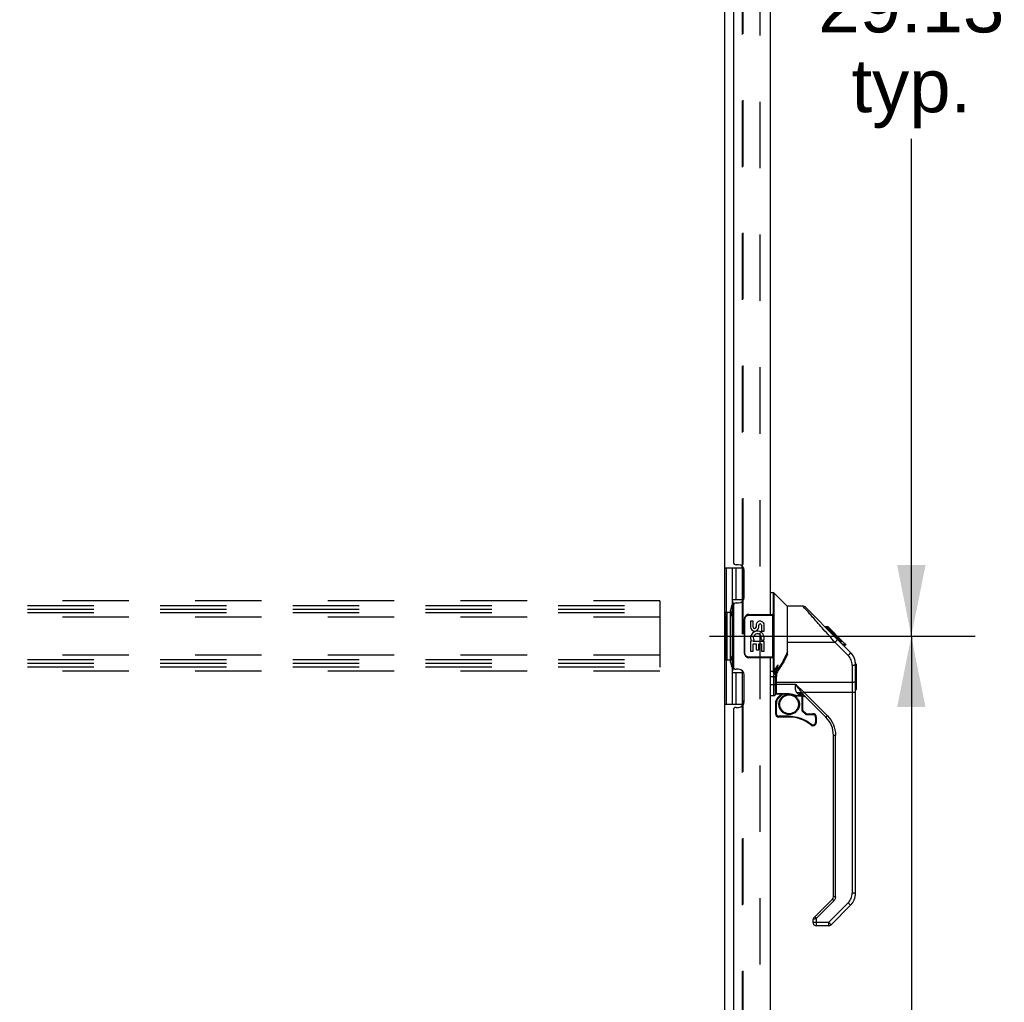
# Model space of a CAD drawing. Header units: inches. Extents: x 0 to 279, y 0 to 180.
# Tile 29 of 41: x 176 to 199, y 45 to 68. Entities that reach past the tile are written whole.
import ezdxf

# ---------------------------------------------------------------- set-up
doc = ezdxf.new("R2010")
doc.units = ezdxf.units.IN
doc.header["$LTSCALE"] = 15.327869
doc.header["$MEASUREMENT"] = 0
doc.linetypes.add('HIDDEN', pattern=[0.2, 0.1, -0.1])
doc.layers.get('0').update_dxf_attribs({"linetype": 'CONTINUOUS'})
for name, color, linetype in [('DEFAULT_2', 8, 'HIDDEN'), ('DIMENSIONS', 7, 'CONTINUOUS'), ('REAR_MASTER_DOOR_ASSEMBLY', 7, 'CONTINUOUS'), ('REAR_SLAVE_DOOR_ASSEMBLY', 7, 'CONTINUOUS')]:
    doc.layers.add(name, color=color, linetype=linetype)
doc.styles.get("Standard").update_dxf_attribs({"font": 'arial.ttf'})
doc.dimstyles.new('DIMSTYLE_1', dxfattribs={"dimtxt": 1.229508, "dimasz": 1.639344, "dimexe": 0.09, "dimexo": 0.07, "dimgap": 0.0375, "dimtad": 0, "dimtih": 1, "dimtoh": 1, "dimzin": 4, "dimdsep": 46, "dimtxsty": 'Standard', "dimblk": '_FILLED', "dimblk1": '_FILLED', "dimblk2": '_FILLED', "dimcen": 0.09, "dimazin": 1, "dimtfac": 1, "dimtdec": 3, "dimtofl": 0, "dimtmove": 0, "dimatfit": 3, "dimldrblk": '_FILLED', "dimfxl": 0, "dimtolj": 1, "dimtzin": 4, "dimarcsym": 0})

# ---------------------------------------------------------------- blocks, each defined once
blk = doc.blocks.new('_FILLED')
at = {"color": 0, "linetype": 'ByBlock'}
blk.add_solid([(0, 0), (-1, 0.2), (-1, -0.2)], dxfattribs=at)
blk = doc.blocks.new('*D8')
at = {"layer": 'DIMENSIONS', "color": 2, "linetype": 'Continuous'}
for p, q in [((191.812, 82.994), (197.954, 82.994)), ((196.479, 82.994), (196.479, 69.661)), ((196.479, 53.869), (196.479, 65.357)), ((191.812, 53.869), (197.954, 53.869))]:
    blk.add_line(p, q, dxfattribs=at)
at = {"layer": 'DIMENSIONS', "color": 2, "linetype": 'Continuous', "xscale": 1.6393442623, "yscale": 1.6393442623, "zscale": 1.6393442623}
for p, rotation in [((196.479, 82.994), 90), ((196.479, 53.869), 270)]:
    blk.add_blockref('_FILLED', p, dxfattribs=dict(at, rotation=rotation))
at = {"layer": 'DIMENSIONS', "color": 2, "linetype": 'Continuous', "insert": (196.479, 69.046), "char_height": 1.2295, "width": 4.29642, "attachment_point": 2, "line_spacing_factor": 0.9}
blk.add_mtext('29.13\\Ptyp.', dxfattribs=at)
blk = doc.blocks.new('*D9')
at = {"layer": 'DIMENSIONS', "color": 2, "linetype": 'Continuous'}
for p, q in [((191.812, 53.869), (197.954, 53.869)), ((196.479, 53.869), (196.479, 40.536)), ((196.479, 24.744), (196.479, 36.232)), ((191.812, 24.744), (197.954, 24.744))]:
    blk.add_line(p, q, dxfattribs=at)
at = {"layer": 'DIMENSIONS', "color": 2, "linetype": 'Continuous', "xscale": 1.6393442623, "yscale": 1.6393442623, "zscale": 1.6393442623}
for p, rotation in [((196.479, 53.869), 90), ((196.479, 24.744), 270)]:
    blk.add_blockref('_FILLED', p, dxfattribs=dict(at, rotation=rotation))
at = {"layer": 'DIMENSIONS', "color": 2, "linetype": 'Continuous', "insert": (196.479, 39.921), "char_height": 1.2295, "width": 4.29642, "attachment_point": 2, "line_spacing_factor": 0.9}
blk.add_mtext('29.13\\Ptyp.', dxfattribs=at)

msp = doc.modelspace()

# ---------------------------------------------------------------- linework, layer by layer
at = {"color": 3, "linetype": 'Continuous'}
for p, q in [((192.164, 84.421), (192.164, 23.317)), ((192.569, 55.444), (192.569, 55.488)), ((192.585, 55.444), (192.585, 55.473)), ((192.569, 52.249), (192.569, 52.294)), ((192.585, 52.264), (192.585, 52.294))]:
    msp.add_line(p, q, dxfattribs=at)
at = {"layer": 'DEFAULT_2', "color": 8, "linetype": 'HIDDEN'}
for p, q in [((192.977, 84.603), (192.977, 23.134)), ((192.569, 78.499), (192.569, 55.488)), ((192.585, 78.514), (192.585, 55.473)), ((192.569, 55.444), (192.569, 52.294)), ((192.585, 55.444), (192.585, 52.294)), ((190.664, 54.681), (157.664, 54.681)), ((190.664, 54.681), (190.664, 53.056)), ((157.664, 54.577), (190.664, 54.577)), ((157.664, 54.494), (190.664, 54.494)), ((157.664, 54.41), (190.664, 54.41)), ((190.664, 54.306), (157.664, 54.306)), ((190.664, 53.431), (157.664, 53.431)), ((157.664, 53.327), (190.664, 53.327)), ((157.664, 53.244), (190.664, 53.244)), ((157.664, 53.16), (190.664, 53.16)), ((190.664, 53.056), (157.664, 53.056)), ((192.569, 52.249), (192.569, 29.238)), ((192.585, 52.264), (192.585, 29.223))]:
    msp.add_line(p, q, dxfattribs=at)
at = {"layer": 'REAR_MASTER_DOOR_ASSEMBLY', "color": 7, "linetype": 'Continuous'}
for p, q in [((193.222, 54.873), (193.285, 54.873)), ((193.285, 54.873), (193.285, 53.062)), ((193.61, 54.563), (193.312, 54.861)), ((193.312, 53.072), (193.312, 54.861)), ((193.61, 54.563), (193.61, 53.5)), ((193.977, 54.558), (193.616, 54.558)), ((193.616, 53.453), (193.616, 54.558)), ((193.977, 54.557), (193.977, 54.558)), ((194.044, 54.482), (194.014, 54.516)), ((194.798, 53.77), (194.033, 54.535)), ((194.07, 54.452), (194.044, 54.482)), ((194.554, 54.08), (194.487, 54.08)), ((194.561, 54.073), (194.495, 54.073)), ((194.571, 54.063), (194.504, 54.063)), ((194.578, 54.057), (194.511, 54.057)), ((194.586, 54.049), (194.519, 54.049)), ((194.605, 54.029), (194.538, 54.029)), ((194.554, 54.08), (194.881, 53.753)), ((194.628, 54.006), (194.561, 54.006)), ((194.651, 53.983), (194.584, 53.983)), ((194.675, 53.959), (194.608, 53.959)), ((194.699, 53.935), (194.632, 53.935)), ((193.616, 53.725), (194.714, 53.725)), ((194.722, 53.912), (194.655, 53.912)), ((194.715, 53.853), (194.67, 53.897)), ((194.744, 53.89), (194.678, 53.89)), ((194.765, 53.869), (194.698, 53.869)), ((195.02, 53.42), (194.714, 53.725)), ((194.784, 53.782), (194.715, 53.853)), ((194.782, 53.852), (194.715, 53.852)), ((194.795, 53.839), (194.728, 53.839)), ((194.799, 53.835), (194.732, 53.835)), ((194.801, 53.833), (194.734, 53.833)), ((194.802, 53.832), (194.735, 53.832)), ((194.802, 53.832), (194.736, 53.832)), ((194.805, 53.829), (194.738, 53.829)), ((194.809, 53.825), (194.743, 53.825)), ((194.815, 53.819), (194.749, 53.819)), ((194.829, 53.805), (194.762, 53.805)), ((194.771, 53.795), (194.771, 53.796)), ((194.774, 53.793), (194.774, 53.792)), ((194.844, 53.79), (194.777, 53.79)), ((194.793, 53.773), (194.78, 53.786)), ((195.076, 53.491), (194.784, 53.782)), ((194.852, 53.782), (194.785, 53.782)), ((194.858, 53.776), (194.792, 53.776)), ((195.076, 53.49), (194.793, 53.773)), ((194.871, 53.764), (194.804, 53.764)), ((194.876, 53.758), (194.809, 53.758)), ((194.879, 53.755), (194.812, 53.755)), ((194.88, 53.754), (194.814, 53.754)), ((194.881, 53.753), (194.814, 53.753)), ((194.881, 53.753), (194.814, 53.753)), ((194.819, 53.748), (194.886, 53.748)), ((194.881, 53.753), (194.97, 53.664)), ((194.961, 53.673), (194.894, 53.673)), ((194.899, 53.669), (194.965, 53.669)), ((194.967, 53.667), (194.9, 53.667)), ((194.97, 53.664), (194.903, 53.664)), ((195.076, 53.49), (195.075, 53.487)), ((195.102, 53.462), (195.076, 53.49)), ((195.125, 53.431), (195.102, 53.462)), ((195.144, 53.398), (195.125, 53.431)), ((195.183, 53.29), (195.174, 53.327)), ((195.189, 53.252), (195.183, 53.29)), ((195.191, 53.213), (195.189, 53.252)), ((195.19, 53.236), (195.19, 53.242)), ((193.286, 53.051), (193.222, 53.051)), ((193.398, 53.114), (193.398, 53.201)), ((195.112, 53.197), (195.112, 47.928)), ((195.191, 47.929), (195.191, 53.213)), ((195.203, 53.217), (195.203, 52.631)), ((193.222, 52.932), (193.301, 52.932)), ((193.301, 52.925), (193.301, 52.928)), ((193.301, 52.491), (193.301, 52.925)), ((193.34, 52.938), (193.34, 52.939)), ((193.34, 52.53), (193.34, 52.937)), ((193.36, 52.532), (193.36, 52.933)), ((195.112, 52.799), (193.36, 52.799)), ((193.301, 52.74), (193.222, 52.74)), ((193.341, 52.755), (193.34, 52.756)), ((193.807, 52.752), (193.36, 52.752)), ((193.807, 52.752), (193.993, 52.574)), ((193.973, 52.554), (193.982, 52.563)), ((193.982, 52.563), (193.993, 52.574)), ((193.993, 52.574), (195.124, 52.574)), ((193.993, 52.574), (194.539, 52.027)), ((193.301, 52.491), (193.222, 52.491)), ((193.341, 52.548), (193.34, 52.552)), ((193.655, 52.535), (193.36, 52.535)), ((193.36, 52.532), (193.655, 52.532)), ((193.398, 52.452), (193.478, 52.532)), ((193.404, 52.446), (193.401, 52.45)), ((193.408, 52.443), (193.404, 52.446)), ((193.412, 52.438), (193.408, 52.443)), ((193.506, 52.532), (193.412, 52.438)), ((193.655, 52.535), (193.655, 52.532)), ((193.655, 52.532), (193.662, 52.532)), ((193.833, 52.492), (193.84, 52.491)), ((193.928, 52.491), (193.84, 52.491)), ((193.84, 52.491), (193.84, 52.491)), ((193.869, 52.489), (193.951, 52.489)), ((193.952, 52.489), (193.951, 52.489)), ((193.951, 52.489), (193.951, 52.159)), ((193.951, 52.489), (193.951, 52.489)), ((193.97, 52.159), (193.97, 52.486)), ((194.506, 51.994), (194.004, 52.496)), ((193.34, 52.313), (193.36, 52.313)), ((193.34, 52.313), (193.34, 52.075)), ((193.36, 52.075), (193.36, 52.313)), ((193.439, 52.292), (193.419, 52.292)), ((193.872, 52.292), (193.892, 52.292)), ((193.97, 52.159), (193.951, 52.159)), ((193.96, 52.137), (193.966, 52.143)), ((194.032, 52.065), (193.96, 52.137)), ((193.966, 52.143), (193.97, 52.146)), ((193.974, 52.151), (194.046, 52.079)), ((193.36, 52.075), (193.34, 52.075)), ((193.656, 52.016), (193.419, 52.016)), ((193.419, 52.01), (193.419, 52.016)), ((193.655, 51.997), (193.419, 51.997)), ((193.656, 52.016), (193.656, 52.01)), ((194.036, 52.069), (194.032, 52.065)), ((194.04, 52.073), (194.036, 52.069)), ((194.043, 52.076), (194.04, 52.073)), ((194.054, 52.075), (194.206, 52.075)), ((194.054, 52.065), (194.054, 52.07)), ((194.054, 52.056), (194.207, 52.056)), ((194.207, 52.07), (194.207, 52.065)), ((194.266, 51.997), (194.285, 51.997)), ((194.266, 51.997), (194.266, 51.877)), ((194.285, 51.877), (194.266, 51.877)), ((194.285, 51.877), (194.285, 51.997)), ((194.529, 52.017), (194.52, 52.008)), ((194.539, 52.027), (194.529, 52.017)), ((194.165, 51.827), (194.169, 51.832)), ((194.679, 47.844), (194.679, 51.577)), ((194.711, 51.576), (194.726, 51.576)), ((194.726, 47.843), (194.726, 51.576)), ((194.22, 47.353), (194.656, 47.788)), ((194.719, 47.843), (194.705, 47.843)), ((194.726, 47.843), (194.719, 47.843)), ((194.689, 47.754), (194.285, 47.35)), ((194.568, 47.253), (195.02, 47.705)), ((195.075, 47.651), (194.623, 47.199)), ((194.669, 47.774), (194.678, 47.765)), ((194.678, 47.765), (194.689, 47.754)), ((195.045, 47.681), (195.058, 47.667)), ((194.275, 47.36), (194.266, 47.37)), ((194.285, 47.35), (194.275, 47.36)), ((194.285, 47.176), (194.285, 47.35)), ((194.206, 47.319), (194.206, 47.255)), ((194.568, 47.176), (194.285, 47.176)), ((194.568, 47.253), (194.568, 47.176)), ((194.607, 47.214), (194.593, 47.228))]:
    msp.add_line(p, q, dxfattribs=at)
for points in [[(194.033, 54.535), (194.025, 54.541), (194.016, 54.547), (194.007, 54.552), (193.998, 54.555), (193.987, 54.557), (193.977, 54.558)], [(194.014, 54.516), (193.988, 54.545), (193.977, 54.557)], [(194.616, 53.836), (194.549, 53.912), (194.516, 53.949), (194.483, 53.986), (194.451, 54.023), (194.419, 54.059), (194.388, 54.094), (194.358, 54.128), (194.329, 54.161), (194.3, 54.193), (194.273, 54.223), (194.247, 54.252), (194.223, 54.28), (194.199, 54.307), (194.177, 54.332), (194.156, 54.356), (194.136, 54.378), (194.118, 54.399), (194.101, 54.418), (194.085, 54.436), (194.07, 54.452)], [(194.714, 53.725), (194.682, 53.762), (194.649, 53.799), (194.616, 53.836)], [(194.78, 53.786), (194.752, 53.815), (194.733, 53.834), (194.714, 53.853), (194.695, 53.872)], [(194.714, 53.725), (194.723, 53.734), (194.732, 53.743), (194.74, 53.751), (194.747, 53.76), (194.754, 53.768), (194.76, 53.775), (194.764, 53.782), (194.768, 53.788), (194.77, 53.792), (194.771, 53.796)], [(194.771, 53.796), (194.771, 53.796), (194.771, 53.796), (194.771, 53.796), (194.771, 53.796), (194.771, 53.796), (194.771, 53.796)], [(194.798, 53.768), (194.798, 53.769), (194.798, 53.769), (194.798, 53.769), (194.798, 53.769), (194.797, 53.769), (194.797, 53.769)], [(193.616, 53.516), (193.595, 53.459), (193.565, 53.39), (193.528, 53.319), (193.486, 53.246), (193.438, 53.172), (193.394, 53.108)], [(195.07, 53.477), (195.066, 53.471), (195.06, 53.463), (195.054, 53.455), (195.046, 53.447), (195.038, 53.438), (195.029, 53.429), (195.02, 53.42)], [(195.075, 53.487), (195.073, 53.482), (195.07, 53.477)], [(195.076, 53.491), (195.076, 53.491), (195.076, 53.491), (195.076, 53.491), (195.076, 53.49), (195.076, 53.49), (195.076, 53.49)], [(195.191, 53.213), (195.19, 53.242), (195.184, 53.283), (195.175, 53.324), (195.161, 53.364), (195.143, 53.401), (195.121, 53.437), (195.096, 53.47), (195.076, 53.491)], [(193.616, 53.453), (193.591, 53.395), (193.562, 53.337), (193.53, 53.277), (193.493, 53.217), (193.453, 53.155), (193.41, 53.092)], [(195.112, 53.197), (195.11, 53.228), (195.106, 53.258), (195.098, 53.288), (195.088, 53.318), (195.074, 53.346), (195.058, 53.373), (195.04, 53.397), (195.02, 53.42)], [(195.174, 53.327), (195.161, 53.363), (195.144, 53.398)], [(193.312, 53.072), (193.309, 53.069), (193.304, 53.067), (193.3, 53.065), (193.295, 53.064), (193.29, 53.063), (193.285, 53.062)], [(193.286, 53.051), (193.285, 53.053), (193.285, 53.055), (193.285, 53.057), (193.285, 53.059), (193.285, 53.061), (193.285, 53.062)], [(193.286, 53.051), (193.29, 53.052), (193.295, 53.053), (193.3, 53.055), (193.304, 53.056), (193.308, 53.059), (193.312, 53.062)], [(193.307, 52.988), (193.303, 53.001), (193.298, 53.013), (193.294, 53.024), (193.291, 53.034), (193.288, 53.043), (193.286, 53.051)], [(193.312, 53.072), (193.328, 53.094), (193.343, 53.116), (193.357, 53.137), (193.371, 53.159), (193.385, 53.18), (193.398, 53.201)], [(193.312, 53.072), (193.312, 53.07), (193.312, 53.068), (193.312, 53.066), (193.312, 53.065), (193.312, 53.063), (193.312, 53.062)], [(193.312, 53.062), (193.312, 53.052), (193.313, 53.042), (193.314, 53.03), (193.316, 53.018), (193.317, 53.006), (193.319, 52.992)], [(193.319, 52.992), (193.329, 53.025), (193.34, 53.058), (193.353, 53.092), (193.367, 53.127), (193.382, 53.163), (193.398, 53.201)], [(193.394, 53.108), (193.383, 53.092), (193.368, 53.063), (193.355, 53.031), (193.346, 52.997), (193.341, 52.962), (193.34, 52.937)], [(193.398, 53.201), (193.386, 53.164), (193.376, 53.129), (193.366, 53.095), (193.358, 53.063), (193.351, 53.031), (193.346, 53)], [(193.41, 53.092), (193.395, 53.069), (193.383, 53.044), (193.373, 53.018), (193.366, 52.99), (193.362, 52.962), (193.36, 52.933)], [(193.394, 53.108), (193.393, 53.107), (193.394, 53.106), (193.395, 53.104), (193.397, 53.102), (193.4, 53.1), (193.403, 53.097), (193.406, 53.095), (193.41, 53.092)], [(195.112, 53.197), (195.124, 53.197), (195.136, 53.198), (195.147, 53.199), (195.157, 53.2), (195.167, 53.202), (195.175, 53.204), (195.182, 53.206), (195.187, 53.208), (195.19, 53.211), (195.191, 53.213)], [(193.301, 52.932), (193.302, 52.942), (193.302, 52.951), (193.303, 52.96), (193.304, 52.97), (193.306, 52.979), (193.307, 52.988)], [(193.301, 52.932), (193.307, 52.932), (193.313, 52.932), (193.319, 52.933), (193.324, 52.933), (193.328, 52.934), (193.332, 52.935), (193.336, 52.936), (193.338, 52.937), (193.34, 52.938)], [(193.301, 52.928), (193.301, 52.931), (193.301, 52.932)], [(193.301, 52.923), (193.307, 52.923), (193.313, 52.924), (193.319, 52.924), (193.324, 52.925), (193.328, 52.925), (193.332, 52.926), (193.336, 52.928), (193.338, 52.929), (193.34, 52.93)], [(193.307, 52.988), (193.313, 52.988), (193.318, 52.988), (193.323, 52.988), (193.328, 52.989), (193.332, 52.99), (193.335, 52.991), (193.338, 52.992), (193.34, 52.994), (193.342, 52.995), (193.344, 52.997), (193.345, 52.998), (193.346, 53)], [(193.319, 52.992), (193.317, 52.991), (193.315, 52.991), (193.313, 52.99), (193.311, 52.989), (193.309, 52.989), (193.307, 52.988)], [(193.346, 53), (193.345, 52.999), (193.344, 52.998), (193.343, 52.997), (193.341, 52.996), (193.339, 52.995), (193.336, 52.994), (193.333, 52.993), (193.329, 52.992), (193.324, 52.992), (193.319, 52.992)], [(193.34, 52.937), (193.341, 52.936), (193.342, 52.935), (193.344, 52.935), (193.346, 52.934)], [(193.36, 52.799), (193.356, 52.799), (193.352, 52.799), (193.349, 52.8), (193.346, 52.8), (193.344, 52.801), (193.342, 52.802), (193.341, 52.802), (193.34, 52.803)], [(193.346, 53), (193.344, 52.99), (193.343, 52.98), (193.342, 52.97), (193.342, 52.966)], [(193.346, 52.934), (193.349, 52.934), (193.352, 52.933), (193.356, 52.933), (193.36, 52.933)], [(195.191, 52.816), (195.19, 52.813), (195.187, 52.81), (195.182, 52.808), (195.176, 52.806), (195.168, 52.804), (195.158, 52.802), (195.148, 52.801), (195.136, 52.8), (195.124, 52.799), (195.112, 52.799)], [(193.34, 52.748), (193.34, 52.747), (193.339, 52.746), (193.337, 52.745), (193.335, 52.744), (193.332, 52.743), (193.329, 52.742), (193.325, 52.742), (193.321, 52.741), (193.316, 52.741), (193.311, 52.74), (193.306, 52.74), (193.301, 52.74)], [(193.36, 52.752), (193.356, 52.753), (193.352, 52.753), (193.349, 52.753), (193.346, 52.753), (193.344, 52.754), (193.342, 52.755), (193.341, 52.755)], [(193.83, 52.562), (193.821, 52.578), (193.814, 52.595), (193.809, 52.615), (193.806, 52.638), (193.804, 52.663), (193.804, 52.691), (193.805, 52.721), (193.807, 52.752)], [(193.807, 52.752), (193.834, 52.714), (193.859, 52.676), (193.885, 52.64), (193.911, 52.606), (193.936, 52.573), (193.961, 52.543)], [(193.83, 52.562), (193.854, 52.565), (193.878, 52.566), (193.9, 52.564), (193.922, 52.559), (193.943, 52.552), (193.961, 52.543)], [(193.865, 52.529), (193.858, 52.534), (193.851, 52.539), (193.845, 52.545), (193.84, 52.55), (193.835, 52.556), (193.83, 52.562)], [(193.961, 52.543), (193.963, 52.545), (193.966, 52.547), (193.973, 52.554)], [(195.124, 52.574), (195.136, 52.574), (195.148, 52.574), (195.158, 52.574), (195.168, 52.574), (195.176, 52.574), (195.182, 52.574), (195.187, 52.575), (195.19, 52.575), (195.191, 52.575)], [(193.344, 52.542), (193.342, 52.545), (193.341, 52.548)], [(193.352, 52.536), (193.349, 52.538), (193.346, 52.54), (193.344, 52.542)], [(193.36, 52.535), (193.356, 52.535), (193.352, 52.536)], [(193.412, 52.438), (193.403, 52.428), (193.394, 52.417), (193.386, 52.406), (193.38, 52.394), (193.374, 52.381), (193.369, 52.368), (193.365, 52.354), (193.363, 52.341), (193.361, 52.327), (193.36, 52.313)], [(193.401, 52.45), (193.4, 52.451), (193.399, 52.452), (193.398, 52.452), (193.398, 52.452)], [(193.419, 52.292), (193.42, 52.313), (193.423, 52.333), (193.427, 52.353), (193.434, 52.373), (193.442, 52.392), (193.451, 52.41), (193.462, 52.427), (193.475, 52.444), (193.489, 52.459), (193.504, 52.473), (193.52, 52.486), (193.538, 52.497), (193.556, 52.506), (193.575, 52.514), (193.595, 52.52), (193.615, 52.525), (193.635, 52.527), (193.656, 52.528), (193.676, 52.527), (193.697, 52.525), (193.717, 52.52), (193.736, 52.514), (193.755, 52.506), (193.774, 52.497), (193.791, 52.486), (193.807, 52.473), (193.823, 52.459), (193.836, 52.444), (193.849, 52.428), (193.86, 52.411), (193.87, 52.392), (193.877, 52.373), (193.884, 52.353), (193.888, 52.333), (193.891, 52.313), (193.892, 52.292)], [(193.655, 52.535), (193.675, 52.534), (193.695, 52.532), (193.715, 52.529), (193.735, 52.525), (193.753, 52.52), (193.771, 52.514), (193.787, 52.508)], [(193.662, 52.532), (193.682, 52.531), (193.703, 52.528), (193.724, 52.525), (193.744, 52.52), (193.762, 52.514), (193.778, 52.509), (193.792, 52.504), (193.804, 52.5), (193.814, 52.496), (193.823, 52.494), (193.831, 52.492), (193.839, 52.491), (193.84, 52.491)], [(193.787, 52.508), (193.814, 52.498), (193.825, 52.494), (193.833, 52.492)], [(193.859, 52.491), (193.861, 52.49), (193.865, 52.489), (193.869, 52.489)], [(193.865, 52.529), (193.885, 52.533), (193.905, 52.534), (193.924, 52.533), (193.942, 52.53), (193.96, 52.525), (193.976, 52.517), (193.991, 52.507), (194.004, 52.496)], [(193.904, 52.506), (193.88, 52.52), (193.865, 52.529)], [(193.928, 52.491), (193.927, 52.491), (193.924, 52.493), (193.919, 52.496), (193.912, 52.5), (193.904, 52.506)], [(193.961, 52.543), (193.968, 52.535), (193.975, 52.527), (193.983, 52.519), (193.99, 52.511), (193.997, 52.503), (194.004, 52.496)], [(193.892, 52.292), (193.891, 52.271), (193.888, 52.251), (193.884, 52.231), (193.878, 52.211), (193.87, 52.192), (193.86, 52.174), (193.849, 52.157), (193.837, 52.14), (193.823, 52.125), (193.807, 52.111), (193.791, 52.098), (193.774, 52.087), (193.755, 52.078), (193.736, 52.07), (193.716, 52.064), (193.696, 52.059), (193.676, 52.057), (193.655, 52.056), (193.635, 52.057), (193.614, 52.059), (193.594, 52.064), (193.575, 52.07), (193.556, 52.078), (193.538, 52.087), (193.52, 52.098), (193.504, 52.111), (193.489, 52.125), (193.475, 52.14), (193.462, 52.156), (193.451, 52.174), (193.442, 52.192), (193.434, 52.211), (193.428, 52.231), (193.423, 52.251), (193.42, 52.271), (193.419, 52.292)], [(193.951, 52.159), (193.951, 52.155), (193.952, 52.151), (193.953, 52.147), (193.955, 52.143), (193.957, 52.14), (193.96, 52.137)], [(193.97, 52.146), (193.971, 52.148), (193.972, 52.149), (193.973, 52.15), (193.974, 52.151), (193.974, 52.151)], [(193.36, 52.075), (193.361, 52.069), (193.362, 52.062), (193.364, 52.056), (193.366, 52.05), (193.369, 52.044), (193.373, 52.039), (193.378, 52.034), (193.383, 52.029), (193.388, 52.026), (193.394, 52.022), (193.4, 52.02), (193.406, 52.018), (193.413, 52.017), (193.419, 52.016)], [(193.419, 51.997), (193.419, 51.997), (193.419, 51.998), (193.419, 51.999), (193.419, 52), (193.419, 52.002), (193.419, 52.005), (193.419, 52.01)], [(193.656, 52.01), (193.656, 52.005), (193.656, 52.003), (193.655, 52.001), (193.655, 51.999), (193.655, 51.998), (193.655, 51.997), (193.655, 51.997)], [(193.656, 52.016), (193.702, 52.015), (193.748, 52.011), (193.794, 52.004), (193.84, 51.995), (193.884, 51.983), (193.928, 51.969), (193.972, 51.952), (194.014, 51.933), (194.055, 51.911), (194.094, 51.887), (194.133, 51.86), (194.169, 51.832)], [(194.032, 52.065), (194.035, 52.062), (194.038, 52.06), (194.042, 52.058), (194.046, 52.057), (194.05, 52.056), (194.054, 52.056)], [(194.046, 52.079), (194.045, 52.079), (194.045, 52.078), (194.044, 52.077), (194.043, 52.076)], [(194.054, 52.07), (194.054, 52.072), (194.054, 52.073), (194.054, 52.074), (194.054, 52.075), (194.054, 52.075)], [(194.054, 52.056), (194.054, 52.059), (194.054, 52.065)], [(194.169, 51.832), (194.175, 51.828), (194.182, 51.824), (194.189, 51.821), (194.196, 51.819), (194.203, 51.819), (194.211, 51.819), (194.218, 51.819), (194.225, 51.821), (194.232, 51.824), (194.238, 51.828), (194.244, 51.832), (194.25, 51.837), (194.255, 51.843), (194.259, 51.849), (194.262, 51.856), (194.264, 51.863), (194.265, 51.87), (194.266, 51.877)], [(194.206, 52.075), (194.207, 52.075), (194.207, 52.075), (194.207, 52.073), (194.207, 52.072), (194.207, 52.07)], [(194.207, 52.065), (194.207, 52.059), (194.207, 52.056)], [(194.266, 51.997), (194.265, 52.003), (194.264, 52.01), (194.263, 52.016), (194.26, 52.022), (194.257, 52.028), (194.253, 52.034), (194.249, 52.039), (194.244, 52.043), (194.238, 52.047), (194.232, 52.05), (194.226, 52.052), (194.22, 52.054), (194.214, 52.055), (194.207, 52.056)], [(194.52, 52.008), (194.513, 52.001), (194.51, 51.998), (194.508, 51.996), (194.506, 51.995), (194.506, 51.994)], [(194.539, 52.027), (194.582, 51.98), (194.619, 51.93), (194.651, 51.877), (194.678, 51.82), (194.699, 51.761), (194.714, 51.7), (194.723, 51.639), (194.726, 51.576)], [(194.156, 51.817), (194.157, 51.817), (194.157, 51.817), (194.158, 51.818), (194.159, 51.819), (194.16, 51.821), (194.162, 51.823), (194.165, 51.827)], [(194.679, 51.577), (194.679, 51.577), (194.681, 51.577), (194.684, 51.576), (194.688, 51.576), (194.692, 51.576), (194.698, 51.576), (194.711, 51.576)], [(194.656, 47.788), (194.656, 47.788), (194.657, 47.786), (194.659, 47.784), (194.662, 47.782), (194.669, 47.774)], [(194.705, 47.843), (194.693, 47.843), (194.688, 47.843), (194.684, 47.844), (194.681, 47.844), (194.68, 47.844), (194.679, 47.844)], [(194.726, 47.843), (194.725, 47.827), (194.722, 47.81), (194.717, 47.795), (194.709, 47.78), (194.7, 47.767), (194.689, 47.754)], [(195.02, 47.705), (195.041, 47.728), (195.059, 47.753), (195.075, 47.78), (195.088, 47.807), (195.098, 47.837), (195.106, 47.867), (195.11, 47.897), (195.112, 47.928)], [(195.191, 47.929), (195.19, 47.929), (195.187, 47.929), (195.182, 47.929), (195.176, 47.929), (195.168, 47.928), (195.159, 47.928), (195.149, 47.928), (195.137, 47.928), (195.125, 47.928), (195.112, 47.928)], [(195.02, 47.705), (195.028, 47.697), (195.045, 47.681)], [(195.058, 47.667), (195.064, 47.662), (195.069, 47.657), (195.072, 47.654), (195.075, 47.652), (195.075, 47.651)], [(194.221, 47.325), (194.21, 47.321), (194.207, 47.32), (194.206, 47.319)], [(194.238, 47.331), (194.229, 47.328), (194.221, 47.325)], [(194.285, 47.35), (194.273, 47.345), (194.238, 47.331)], [(194.266, 47.37), (194.258, 47.377), (194.256, 47.38), (194.253, 47.382), (194.252, 47.384), (194.252, 47.384)], [(194.568, 47.253), (194.273, 47.253), (194.261, 47.253), (194.249, 47.253), (194.239, 47.253), (194.23, 47.254), (194.222, 47.254), (194.215, 47.254), (194.21, 47.254), (194.207, 47.254), (194.206, 47.255)], [(194.593, 47.228), (194.576, 47.245), (194.568, 47.253)], [(194.623, 47.199), (194.622, 47.199), (194.62, 47.201), (194.617, 47.205), (194.612, 47.209), (194.607, 47.214)]]:
    msp.add_lwpolyline(points, dxfattribs=at)
msp.add_circle((193.655, 52.292), 0.217, dxfattribs=at)
for centre, radius, start, end in [((193.285, 54.833), 0.0394, 45, 90), ((193.596, 54.55), 0.0197, 7.5, 45), ((195.183, 53.217), 0.0197, 0, 68.9395), ((195.183, 52.631), 0.0197, 293.607, 360), ((193.301, 52.53), 0.0394, 270, 360), ((193.36, 52.552), 0.0197, 180, 270), ((193.537, 52.313), 0.197, 135, 180), ((193.928, 52.294), 0.197, 45, 90), ((193.982, 52.159), 0.0118, 180, 225), ((193.419, 52.075), 0.0787, 180, 270), ((193.655, 51.209), 0.787, 50.4788, 90), ((194.054, 52.087), 0.0118, 225, 270), ((194.206, 51.877), 0.0787, 230.4788, 360), ((194.206, 51.997), 0.0787, 0, 90), ((194.088, 51.577), 0.591, 0, 45), ((194.6, 47.844), 0.0787, 315, 360), ((194.797, 47.929), 0.394, 315, 360), ((194.254, 47.319), 0.0472, 135, 180), ((194.285, 47.255), 0.0787, 180, 270), ((194.568, 47.255), 0.0787, 270, 315)]:
    msp.add_arc(centre, radius, start, end, dxfattribs=at)
at = {"layer": 'REAR_SLAVE_DOOR_ASSEMBLY', "color": 3, "linetype": 'Continuous'}
for p, q in [((193.222, 54.369), (193.222, 79.619)), ((192.368, 78.411), (192.368, 55.576)), ((192.488, 55.516), (192.428, 55.516)), ((192.618, 54.766), (192.618, 55.386)), ((192.428, 54.636), (192.488, 54.636)), ((192.368, 54.576), (192.368, 53.161)), ((193.222, 28.119), (193.222, 53.369)), ((192.488, 53.101), (192.428, 53.101)), ((192.618, 52.351), (192.618, 52.971)), ((192.368, 52.161), (192.368, 29.326)), ((192.428, 52.221), (192.488, 52.221))]:
    msp.add_line(p, q, dxfattribs=at)
at = {"layer": 'REAR_SLAVE_DOOR_ASSEMBLY', "color": 7, "linetype": 'Continuous'}
for p, q in [((192.164, 55.444), (192.605, 55.444)), ((192.203, 55.444), (192.203, 54.419)), ((192.341, 55.444), (192.341, 52.294)), ((192.428, 54.709), (192.428, 55.444)), ((192.568, 55.444), (192.568, 54.664)), ((192.568, 54.709), (192.341, 54.709)), ((192.182, 54.419), (192.304, 54.419)), ((192.182, 54.419), (192.182, 53.319)), ((192.226, 53.319), (192.226, 54.419)), ((192.304, 54.449), (192.304, 54.469)), ((192.304, 53.319), (192.304, 54.419)), ((192.627, 54.269), (192.635, 54.269)), ((192.627, 53.469), (192.627, 54.269)), ((192.635, 53.469), (192.635, 54.269)), ((192.725, 54.354), (193.282, 54.354)), ((192.727, 54.369), (193.267, 54.369)), ((192.763, 54.369), (192.763, 54.354)), ((192.828, 54.214), (192.765, 54.214)), ((192.765, 54.214), (192.765, 54.078)), ((192.828, 54.078), (192.828, 54.214)), ((193.019, 54.369), (193.019, 54.354)), ((193.282, 53.384), (193.282, 54.354)), ((192.893, 54.141), (192.893, 54.072)), ((192.953, 54.078), (192.953, 54.12)), ((193.016, 54.12), (193.016, 53.984)), ((193.016, 53.984), (193.079, 53.984)), ((193.079, 53.984), (193.079, 54.12)), ((192.783, 53.753), (192.765, 53.753)), ((192.765, 53.753), (192.765, 53.523)), ((192.818, 53.753), (192.845, 53.772)), ((192.818, 53.753), (193.079, 53.753)), ((193.009, 53.789), (193.066, 53.764)), ((193.079, 53.523), (193.079, 53.753)), ((192.627, 53.469), (192.635, 53.469)), ((192.765, 53.523), (192.828, 53.523)), ((192.828, 53.69), (192.893, 53.69)), ((192.828, 53.523), (192.828, 53.69)), ((192.893, 53.69), (192.893, 53.554)), ((192.893, 53.554), (192.953, 53.554)), ((192.953, 53.69), (193.016, 53.69)), ((192.953, 53.554), (192.953, 53.69)), ((193.016, 53.69), (193.016, 53.523)), ((193.016, 53.523), (193.079, 53.523)), ((192.182, 53.319), (192.304, 53.319)), ((192.203, 53.319), (192.203, 52.294)), ((192.304, 53.268), (192.304, 53.288)), ((193.282, 53.384), (192.725, 53.384)), ((193.267, 53.369), (192.727, 53.369)), ((192.763, 53.369), (192.763, 53.384)), ((193.019, 53.369), (193.019, 53.384)), ((192.341, 53.029), (192.568, 53.029)), ((192.428, 52.294), (192.428, 53.029)), ((192.568, 53.074), (192.568, 52.294)), ((192.164, 52.294), (192.605, 52.294))]:
    msp.add_line(p, q, dxfattribs=at)
for points in [[(192.341, 54.685), (192.341, 54.682), (192.342, 54.678), (192.343, 54.674), (192.344, 54.67), (192.346, 54.665), (192.348, 54.66), (192.35, 54.654), (192.353, 54.648), (192.357, 54.642), (192.36, 54.635), (192.365, 54.627), (192.37, 54.62), (192.375, 54.611), (192.377, 54.608)], [(192.627, 54.269), (192.628, 54.275), (192.628, 54.281), (192.629, 54.287), (192.63, 54.293), (192.632, 54.299), (192.634, 54.305)], [(192.635, 54.269), (192.635, 54.273), (192.635, 54.277), (192.636, 54.282), (192.637, 54.287), (192.638, 54.292), (192.64, 54.297), (192.642, 54.302), (192.645, 54.308), (192.648, 54.314), (192.652, 54.319), (192.657, 54.325), (192.662, 54.33), (192.669, 54.335), (192.676, 54.34), (192.684, 54.344), (192.691, 54.348), (192.7, 54.35), (192.708, 54.352), (192.716, 54.353), (192.725, 54.354)], [(192.727, 54.369), (192.727, 54.369), (192.727, 54.368), (192.726, 54.367), (192.726, 54.366), (192.726, 54.364), (192.725, 54.363), (192.725, 54.36), (192.725, 54.358), (192.725, 54.356), (192.725, 54.354)], [(192.634, 53.433), (192.632, 53.438), (192.63, 53.444), (192.629, 53.45), (192.628, 53.456), (192.628, 53.462), (192.627, 53.469)], [(192.725, 53.384), (192.716, 53.384), (192.708, 53.385), (192.7, 53.387), (192.691, 53.39), (192.683, 53.393), (192.676, 53.397), (192.669, 53.402), (192.662, 53.407), (192.657, 53.413), (192.652, 53.418), (192.648, 53.424), (192.645, 53.429), (192.642, 53.435), (192.64, 53.44), (192.638, 53.445), (192.637, 53.45), (192.636, 53.455), (192.635, 53.46), (192.635, 53.464), (192.635, 53.469)], [(192.727, 53.369), (192.727, 53.369), (192.727, 53.369), (192.726, 53.37), (192.726, 53.372), (192.726, 53.373), (192.725, 53.375), (192.725, 53.377), (192.725, 53.379), (192.725, 53.381), (192.725, 53.384)], [(192.377, 53.13), (192.375, 53.126), (192.37, 53.118), (192.365, 53.11), (192.36, 53.103), (192.357, 53.096), (192.353, 53.089), (192.35, 53.083), (192.348, 53.078), (192.346, 53.073), (192.344, 53.068), (192.343, 53.063), (192.342, 53.059), (192.341, 53.056), (192.341, 53.052)]]:
    msp.add_lwpolyline(points, dxfattribs=at)
at = {"layer": 'REAR_SLAVE_DOOR_ASSEMBLY', "color": 3, "linetype": 'Continuous'}
for centre, radius, start, end in [((192.428, 55.576), 0.06, 180, 270), ((192.488, 55.386), 0.13, 0, 90), ((192.428, 54.576), 0.06, 90, 180), ((192.488, 54.766), 0.13, 270, 360), ((192.428, 53.161), 0.06, 180, 270), ((192.488, 52.971), 0.13, 0, 90), ((192.488, 52.351), 0.13, 270, 360), ((192.428, 52.161), 0.06, 90, 180)]:
    msp.add_arc(centre, radius, start, end, dxfattribs=at)
at = {"layer": 'REAR_SLAVE_DOOR_ASSEMBLY', "color": 7, "linetype": 'Continuous'}
for centre, radius, start, end in [((192.727, 54.269), 0.1, 90, 158.7946), ((192.985, 54.12), 0.0943, 68.6999, 167.4338), ((192.985, 54.12), 0.0314, 0, 180.0485), ((192.985, 54.12), 0.0943, 0, 68.6704), ((193.267, 54.354), 0.015, 0, 90), ((192.859, 54.078), 0.0943, 180, 360), ((192.922, 53.827), 0.157, 336.5966, 161.8791), ((192.859, 54.078), 0.0314, 180, 261.2295), ((192.922, 53.827), 0.0943, 336.5966, 215.1122), ((192.859, 54.083), 0.0362, 263.4285, 341.7628), ((192.919, 53.826), 0.154, 161.4199, 206.1963), ((192.922, 53.827), 0.157, 205.737, 207.8532), ((192.727, 53.469), 0.1, 201.205, 270), ((193.267, 53.384), 0.015, 270, 360)]:
    msp.add_arc(centre, radius, start, end, dxfattribs=at)
for centre, start_param, end_param in [((192.408, 54.459), 0.699287, 1.51401), ((192.408, 54.459), -4.655602, -3.84088), ((192.408, 53.278), 0.699287, 1.51401), ((192.408, 53.278), -4.655602, -3.84088)]:
    msp.add_ellipse(centre, major_axis=(0, 0.18), ratio=0.579493, start_param=start_param, end_param=end_param, dxfattribs=at)

# ---------------------------------------------------------------- dimensions: what is measured, and where the dimension line sits
at = {"layer": 'DIMENSIONS', "color": 2, "linetype": 'Continuous'}
for base, p1, p2, picture, middle in [((196.478883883, 53.868687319), (191.741755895, 82.993687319), (191.741755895, 53.868687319), '*D8', (196.478883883, 67.509056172)), ((196.478883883, 24.743687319), (191.741755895, 53.868687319), (191.741755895, 24.743687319), '*D9', (196.478883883, 38.384056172))]:
    dim = msp.add_linear_dim(base=base, p1=p1, p2=p2, angle=270, text='<>\\Ptyp.', dimstyle='DIMSTYLE_1', dxfattribs=at)
    dim.commit()
    dim.dimension.update_dxf_attribs({"geometry": picture, "text_midpoint": middle, "dimtype": 160})

doc.saveas('drawing.dxf')
